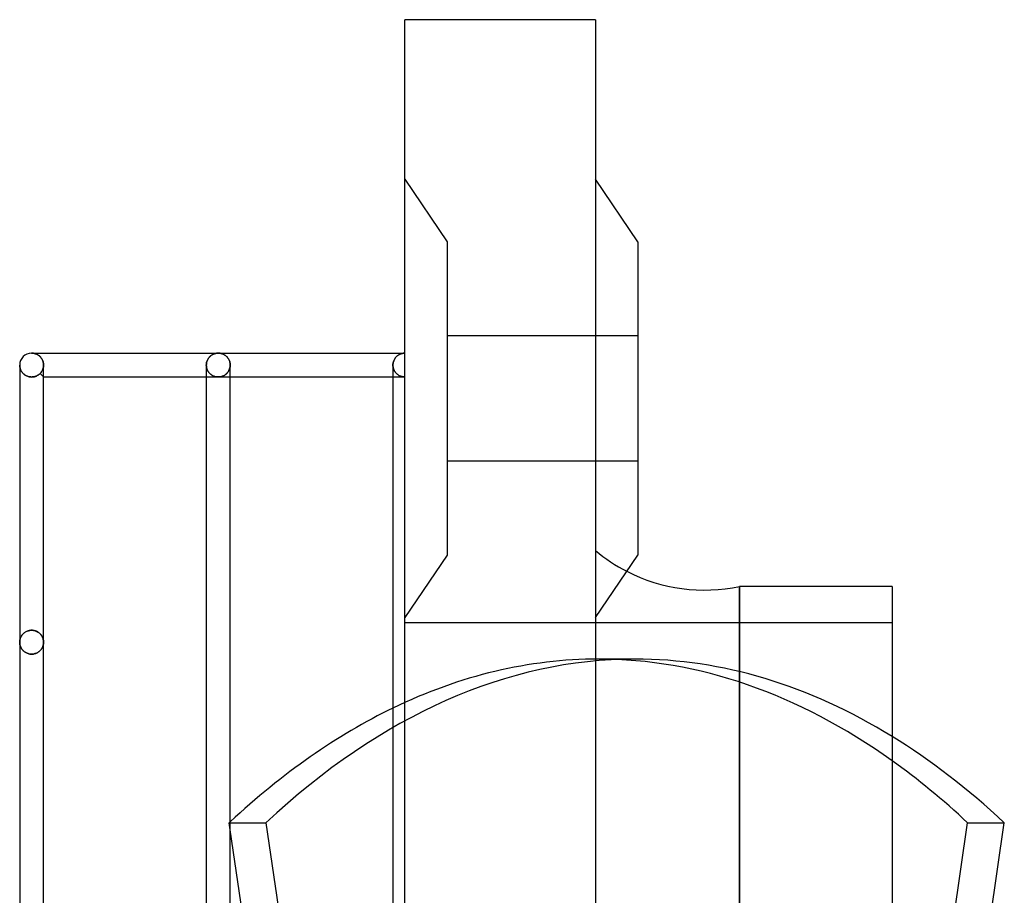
# Model space of a CAD drawing. Header units: millimetres. Extents: x -75 to 50, y -200 to 200.
# Tile 6 of 6: x -32 to 50, y 127 to 200. Entities that reach past the tile are written whole.
import ezdxf

# ---------------------------------------------------------------- set-up
doc = ezdxf.new("R2010")
doc.units = ezdxf.units.MM
doc.layers.add('HIDDEN', color=7, linetype='Continuous')
doc.layers.add('THICK', color=7, linetype='Continuous')

msp = doc.modelspace()

# ---------------------------------------------------------------- linework, layer by layer
at = {"layer": 'HIDDEN'}
for p, q in [((0, 200), (0, 200)), ((15.975, 200), (15.975, 200)), ((0, 186.625), (3.55, 181.375)), ((0, 186.625), (3.55, 181.375)), ((3.55, 181.375), (3.55, 155.125)), ((19.525, 173.5), (3.55, 173.5)), ((19.525, 173.5), (3.55, 173.5)), ((-31.223, 172.049), (-31.275, 172.05)), ((-31.171, 172.045), (-31.223, 172.049)), ((-31.119, 172.038), (-31.171, 172.045)), ((-31.067, 172.028), (-31.119, 172.038)), ((-31.016, 172.016), (-31.067, 172.028)), ((-30.965, 172), (-31.016, 172.016)), ((-30.915, 171.982), (-30.965, 172)), ((-30.865, 171.961), (-30.915, 171.982)), ((-30.815, 171.937), (-30.865, 171.961)), ((-30.767, 171.91), (-30.815, 171.937)), ((-30.719, 171.88), (-30.767, 171.91)), ((-30.673, 171.847), (-30.719, 171.88)), ((-30.627, 171.811), (-30.673, 171.847)), ((-30.584, 171.771), (-30.627, 171.811)), ((-30.541, 171.728), (-30.584, 171.771)), ((-30.501, 171.682), (-30.541, 171.728)), ((-30.463, 171.632), (-30.501, 171.682)), ((-30.427, 171.578), (-30.463, 171.632)), ((-16.449, 171.633), (-16.485, 171.579)), ((-16.411, 171.682), (-16.449, 171.633)), ((-16.37, 171.729), (-16.411, 171.682)), ((-16.328, 171.772), (-16.37, 171.729)), ((-16.284, 171.811), (-16.328, 171.772)), ((-16.239, 171.848), (-16.284, 171.811)), ((-16.193, 171.881), (-16.239, 171.848)), ((-16.145, 171.911), (-16.193, 171.881)), ((-16.097, 171.938), (-16.145, 171.911)), ((-16.047, 171.962), (-16.097, 171.938)), ((-15.998, 171.983), (-16.047, 171.962)), ((-15.947, 172.001), (-15.998, 171.983)), ((-15.896, 172.016), (-15.947, 172.001)), ((-15.845, 172.028), (-15.896, 172.016)), ((-15.793, 172.038), (-15.845, 172.028)), ((-15.741, 172.045), (-15.793, 172.038)), ((-15.689, 172.049), (-15.741, 172.045)), ((-15.637, 172.05), (-15.689, 172.049)), ((-15.586, 172.049), (-15.637, 172.05)), ((-15.534, 172.045), (-15.586, 172.049)), ((-15.482, 172.038), (-15.534, 172.045)), ((-15.43, 172.028), (-15.482, 172.038)), ((-15.379, 172.016), (-15.43, 172.028)), ((-15.328, 172.001), (-15.379, 172.016)), ((-15.277, 171.983), (-15.328, 172.001)), ((-15.228, 171.962), (-15.277, 171.983)), ((-15.178, 171.938), (-15.228, 171.962)), ((-15.13, 171.911), (-15.178, 171.938)), ((-15.082, 171.881), (-15.13, 171.911)), ((-15.036, 171.848), (-15.082, 171.881)), ((-14.991, 171.811), (-15.036, 171.848)), ((-14.947, 171.772), (-14.991, 171.811)), ((-14.905, 171.729), (-14.947, 171.772)), ((-14.864, 171.682), (-14.905, 171.729)), ((-14.826, 171.633), (-14.864, 171.682)), ((-14.79, 171.579), (-14.826, 171.633)), ((-0.848, 171.578), (-0.812, 171.632)), ((-0.812, 171.632), (-0.774, 171.682)), ((-0.774, 171.682), (-0.734, 171.728)), ((-0.734, 171.728), (-0.691, 171.771)), ((-0.691, 171.771), (-0.648, 171.811)), ((-0.648, 171.811), (-0.602, 171.847)), ((-0.602, 171.847), (-0.556, 171.88)), ((-0.556, 171.88), (-0.508, 171.91)), ((-0.508, 171.91), (-0.46, 171.937)), ((-0.46, 171.937), (-0.41, 171.961)), ((-0.41, 171.961), (-0.36, 171.982)), ((-0.36, 171.982), (-0.31, 172)), ((-0.31, 172), (-0.259, 172.016)), ((-0.259, 172.016), (-0.208, 172.028)), ((-0.208, 172.028), (-0.156, 172.038)), ((-0.156, 172.038), (-0.104, 172.045)), ((-0.104, 172.045), (-0.052, 172.049)), ((-0.052, 172.049), (0, 172.05)), ((-32.275, 171.05), (-32.273, 170.992)), ((-32.273, 170.992), (-32.275, 171.05)), ((-32.275, 171.05), (-32.275, 170.844)), ((-32.273, 170.992), (-32.268, 170.934)), ((-32.268, 170.934), (-32.273, 170.992)), ((-32.268, 170.934), (-32.26, 170.877)), ((-32.26, 170.877), (-32.268, 170.934)), ((-32.26, 170.877), (-32.248, 170.82)), ((-32.248, 170.82), (-32.26, 170.877)), ((-32.248, 170.82), (-32.233, 170.765)), ((-32.233, 170.765), (-32.248, 170.82)), ((-30.394, 171.522), (-30.427, 171.578)), ((-30.365, 171.462), (-30.394, 171.522)), ((-30.339, 171.399), (-30.365, 171.462)), ((-30.317, 171.333), (-30.339, 171.399)), ((-30.314, 170.772), (-30.327, 170.729)), ((-30.327, 170.729), (-30.314, 170.772)), ((-30.299, 171.264), (-30.317, 171.333)), ((-30.302, 170.817), (-30.314, 170.772)), ((-30.314, 170.772), (-30.302, 170.817)), ((-30.292, 170.862), (-30.302, 170.817)), ((-30.302, 170.817), (-30.292, 170.862)), ((-30.286, 171.194), (-30.299, 171.264)), ((-30.285, 170.907), (-30.292, 170.862)), ((-30.292, 170.862), (-30.285, 170.907)), ((-30.278, 171.123), (-30.286, 171.194)), ((-30.279, 170.953), (-30.285, 170.907)), ((-30.285, 170.907), (-30.279, 170.953)), ((-30.276, 171), (-30.279, 170.953)), ((-30.279, 170.953), (-30.276, 171)), ((-30.275, 171.05), (-30.278, 171.123)), ((-30.275, 171.047), (-30.276, 171)), ((-30.276, 171), (-30.275, 171.047)), ((-30.275, 171.049), (-30.275, 171.05)), ((-30.275, 171.048), (-30.275, 171.049)), ((-30.275, 171.049), (-30.275, 171.049)), ((-30.275, 171.049), (-30.275, 171.049)), ((-30.275, 171.047), (-30.275, 171.048)), ((-30.275, 171.048), (-30.275, 171.048)), ((-16.638, 171.048), (-16.638, 171.048)), ((-16.638, 171.048), (-16.638, 171.047)), ((-16.638, 171.047), (-16.634, 170.968)), ((-16.634, 170.968), (-16.638, 171.047)), ((-16.635, 171.123), (-16.638, 171.05)), ((-16.638, 171.05), (-16.638, 171.049)), ((-16.638, 171.049), (-16.638, 171.049)), ((-16.638, 171.049), (-16.638, 171.049)), ((-16.638, 171.049), (-16.638, 171.048)), ((-16.627, 171.195), (-16.635, 171.123)), ((-16.634, 170.968), (-16.625, 170.89)), ((-16.625, 170.89), (-16.634, 170.968)), ((-16.613, 171.266), (-16.627, 171.195)), ((-16.625, 170.89), (-16.61, 170.814)), ((-16.61, 170.814), (-16.625, 170.89)), ((-16.596, 171.334), (-16.613, 171.266)), ((-16.61, 170.814), (-16.589, 170.741)), ((-16.589, 170.741), (-16.61, 170.814)), ((-16.573, 171.4), (-16.596, 171.334)), ((-16.547, 171.463), (-16.573, 171.4)), ((-16.517, 171.523), (-16.547, 171.463)), ((-16.485, 171.579), (-16.517, 171.523)), ((-14.758, 171.523), (-14.79, 171.579)), ((-14.728, 171.463), (-14.758, 171.523)), ((-14.702, 171.4), (-14.728, 171.463)), ((-14.679, 171.334), (-14.702, 171.4)), ((-14.686, 170.741), (-14.665, 170.814)), ((-14.665, 170.814), (-14.686, 170.741)), ((-14.662, 171.266), (-14.679, 171.334)), ((-14.665, 170.814), (-14.65, 170.89)), ((-14.65, 170.89), (-14.665, 170.814)), ((-14.648, 171.195), (-14.662, 171.266)), ((-14.65, 170.89), (-14.641, 170.968)), ((-14.641, 170.968), (-14.65, 170.89)), ((-14.64, 171.123), (-14.648, 171.195)), ((-14.641, 170.968), (-14.638, 171.047)), ((-14.638, 171.047), (-14.641, 170.968)), ((-14.638, 171.05), (-14.64, 171.123)), ((-14.638, 171.049), (-14.638, 171.05)), ((-14.638, 171.048), (-14.638, 171.049)), ((-14.638, 171.049), (-14.638, 171.049)), ((-14.638, 171.049), (-14.638, 171.049)), ((-14.638, 171.048), (-14.638, 171.048)), ((-14.638, 171.047), (-14.638, 171.048)), ((-1, 171.05), (-0.997, 171.123)), ((-1, 171.049), (-1, 171.05)), ((-1, 171.048), (-1, 171.049)), ((-1, 171.049), (-1, 171.049)), ((-1, 171.049), (-1, 171.049)), ((-1, 171.047), (-1, 171.048)), ((-1, 171.048), (-1, 171.048)), ((-1, 171.047), (-0.997, 170.968)), ((-0.997, 170.968), (-1, 171.047)), ((-0.997, 171.123), (-0.989, 171.194)), ((-0.997, 170.968), (-0.988, 170.891)), ((-0.988, 170.891), (-0.997, 170.968)), ((-0.989, 171.194), (-0.976, 171.264)), ((-0.988, 170.891), (-0.973, 170.816)), ((-0.973, 170.816), (-0.988, 170.891)), ((-0.976, 171.264), (-0.958, 171.333)), ((-0.973, 170.816), (-0.952, 170.742)), ((-0.952, 170.742), (-0.973, 170.816)), ((-0.958, 171.333), (-0.936, 171.399)), ((-0.936, 171.399), (-0.91, 171.462)), ((-0.91, 171.462), (-0.881, 171.522)), ((-0.881, 171.522), (-0.848, 171.578)), ((-32.233, 170.765), (-32.215, 170.71)), ((-32.215, 170.71), (-32.233, 170.765)), ((-32.215, 170.71), (-32.194, 170.656)), ((-32.194, 170.656), (-32.215, 170.71)), ((-32.194, 170.656), (-32.17, 170.604)), ((-32.17, 170.604), (-32.194, 170.656)), ((-32.17, 170.604), (-32.143, 170.553)), ((-32.143, 170.553), (-32.17, 170.604)), ((-32.143, 170.553), (-32.113, 170.503)), ((-32.113, 170.503), (-32.143, 170.553)), ((-32.113, 170.503), (-32.08, 170.456)), ((-32.08, 170.456), (-32.113, 170.503)), ((-32.08, 170.456), (-32.044, 170.409)), ((-32.044, 170.409), (-32.08, 170.456)), ((-32.044, 170.409), (-32.004, 170.364)), ((-32.004, 170.364), (-32.044, 170.409)), ((-32.004, 170.364), (-31.961, 170.321)), ((-31.961, 170.321), (-32.004, 170.364)), ((-31.961, 170.321), (-31.914, 170.279)), ((-31.914, 170.279), (-31.961, 170.321)), ((-31.914, 170.279), (-31.864, 170.24)), ((-31.864, 170.24), (-31.914, 170.279)), ((-31.864, 170.24), (-31.811, 170.203)), ((-31.811, 170.203), (-31.864, 170.24)), ((-31.811, 170.203), (-31.754, 170.17)), ((-31.754, 170.17), (-31.811, 170.203)), ((-31.754, 170.17), (-31.693, 170.139)), ((-31.693, 170.139), (-31.754, 170.17)), ((-31.693, 170.139), (-31.629, 170.112)), ((-31.629, 170.112), (-31.693, 170.139)), ((-31.629, 170.112), (-31.562, 170.089)), ((-31.562, 170.089), (-31.629, 170.112)), ((-31.562, 170.089), (-31.493, 170.071)), ((-31.493, 170.071), (-31.562, 170.089)), ((-31.493, 170.071), (-31.422, 170.058)), ((-31.422, 170.058), (-31.493, 170.071)), ((-31.422, 170.058), (-31.349, 170.05)), ((-31.349, 170.05), (-31.422, 170.058)), ((-31.349, 170.05), (-31.275, 170.047)), ((-31.275, 170.047), (-31.349, 170.05)), ((-31.275, 170.047), (-31.228, 170.048)), ((-31.228, 170.048), (-31.275, 170.047)), ((-31.228, 170.048), (-31.182, 170.051)), ((-31.182, 170.051), (-31.228, 170.048)), ((-31.182, 170.051), (-31.136, 170.057)), ((-31.136, 170.057), (-31.182, 170.051)), ((-31.136, 170.057), (-31.091, 170.064)), ((-31.091, 170.064), (-31.136, 170.057)), ((-31.091, 170.064), (-31.046, 170.074)), ((-31.046, 170.074), (-31.091, 170.064)), ((-31.046, 170.074), (-31.002, 170.085)), ((-31.002, 170.085), (-31.046, 170.074)), ((-31.002, 170.085), (-30.959, 170.099)), ((-30.959, 170.099), (-31.002, 170.085)), ((-30.959, 170.099), (-30.918, 170.114)), ((-30.918, 170.114), (-30.959, 170.099)), ((-30.918, 170.114), (-30.877, 170.13)), ((-30.877, 170.13), (-30.918, 170.114)), ((-30.877, 170.13), (-30.838, 170.148)), ((-30.838, 170.148), (-30.877, 170.13)), ((-30.838, 170.148), (-30.8, 170.168)), ((-30.8, 170.168), (-30.838, 170.148)), ((-30.8, 170.168), (-30.763, 170.189)), ((-30.763, 170.189), (-30.8, 170.168)), ((-30.763, 170.189), (-30.728, 170.211)), ((-30.728, 170.211), (-30.763, 170.189)), ((-30.728, 170.211), (-30.694, 170.234)), ((-30.694, 170.234), (-30.728, 170.211)), ((-30.694, 170.234), (-30.66, 170.259)), ((-30.66, 170.259), (-30.694, 170.234)), ((-30.66, 170.259), (-30.628, 170.286)), ((-30.628, 170.286), (-30.66, 170.259)), ((-30.628, 170.286), (-30.597, 170.313)), ((-30.597, 170.313), (-30.628, 170.286)), ((-30.597, 170.313), (-30.567, 170.342)), ((-30.567, 170.342), (-30.597, 170.313)), ((-30.54, 170.37), (-30.567, 170.342)), ((-30.567, 170.342), (-30.54, 170.37)), ((-30.567, 170.342), (-30.275, 170.05)), ((-30.514, 170.4), (-30.54, 170.37)), ((-30.54, 170.37), (-30.514, 170.4)), ((-30.488, 170.431), (-30.514, 170.4)), ((-30.514, 170.4), (-30.488, 170.431)), ((-30.464, 170.463), (-30.488, 170.431)), ((-30.488, 170.431), (-30.464, 170.463)), ((-30.44, 170.497), (-30.464, 170.463)), ((-30.464, 170.463), (-30.44, 170.497)), ((-30.418, 170.532), (-30.44, 170.497)), ((-30.44, 170.497), (-30.418, 170.532)), ((-30.397, 170.569), (-30.418, 170.532)), ((-30.418, 170.532), (-30.397, 170.569)), ((-30.377, 170.607), (-30.397, 170.569)), ((-30.397, 170.569), (-30.377, 170.607)), ((-30.359, 170.647), (-30.377, 170.607)), ((-30.377, 170.607), (-30.359, 170.647)), ((-30.342, 170.687), (-30.359, 170.647)), ((-30.359, 170.647), (-30.342, 170.687)), ((-30.327, 170.729), (-30.342, 170.687)), ((-30.342, 170.687), (-30.327, 170.729)), ((-16.638, 170.05), (-15.637, 170.05)), ((-16.589, 170.741), (-16.564, 170.671)), ((-16.564, 170.671), (-16.589, 170.741)), ((-16.564, 170.671), (-16.534, 170.604)), ((-16.534, 170.604), (-16.564, 170.671)), ((-16.534, 170.604), (-16.5, 170.541)), ((-16.5, 170.541), (-16.534, 170.604)), ((-16.5, 170.541), (-16.462, 170.482)), ((-16.462, 170.482), (-16.5, 170.541)), ((-16.462, 170.482), (-16.422, 170.428)), ((-16.422, 170.428), (-16.462, 170.482)), ((-16.422, 170.428), (-16.378, 170.377)), ((-16.378, 170.377), (-16.422, 170.428)), ((-16.378, 170.377), (-16.333, 170.33)), ((-16.333, 170.33), (-16.378, 170.377)), ((-16.333, 170.33), (-16.286, 170.287)), ((-16.286, 170.287), (-16.333, 170.33)), ((-16.286, 170.287), (-16.236, 170.248)), ((-16.236, 170.248), (-16.286, 170.287)), ((-16.236, 170.248), (-16.186, 170.213)), ((-16.186, 170.213), (-16.236, 170.248)), ((-16.186, 170.213), (-16.134, 170.181)), ((-16.134, 170.181), (-16.186, 170.213)), ((-16.134, 170.181), (-16.081, 170.153)), ((-16.081, 170.153), (-16.134, 170.181)), ((-16.081, 170.153), (-16.028, 170.129)), ((-16.028, 170.129), (-16.081, 170.153)), ((-16.028, 170.129), (-15.973, 170.108)), ((-15.973, 170.108), (-16.028, 170.129)), ((-15.973, 170.108), (-15.918, 170.09)), ((-15.918, 170.09), (-15.973, 170.108)), ((-15.918, 170.09), (-15.862, 170.075)), ((-15.862, 170.075), (-15.918, 170.09)), ((-15.862, 170.075), (-15.806, 170.064)), ((-15.806, 170.064), (-15.862, 170.075)), ((-15.806, 170.064), (-15.75, 170.056)), ((-15.75, 170.056), (-15.806, 170.064)), ((-15.75, 170.056), (-15.694, 170.052)), ((-15.694, 170.052), (-15.75, 170.056)), ((-15.694, 170.052), (-15.637, 170.05)), ((-15.637, 170.05), (-15.694, 170.052)), ((-15.637, 170.05), (-15.581, 170.052)), ((-15.581, 170.052), (-15.637, 170.05)), ((-15.637, 170.05), (-14.638, 170.05)), ((-15.581, 170.052), (-15.525, 170.056)), ((-15.525, 170.056), (-15.581, 170.052)), ((-15.525, 170.056), (-15.469, 170.064)), ((-15.469, 170.064), (-15.525, 170.056)), ((-15.469, 170.064), (-15.413, 170.075)), ((-15.413, 170.075), (-15.469, 170.064)), ((-15.413, 170.075), (-15.357, 170.09)), ((-15.357, 170.09), (-15.413, 170.075)), ((-15.357, 170.09), (-15.302, 170.108)), ((-15.302, 170.108), (-15.357, 170.09)), ((-15.302, 170.108), (-15.247, 170.129)), ((-15.247, 170.129), (-15.302, 170.108)), ((-15.247, 170.129), (-15.194, 170.153)), ((-15.194, 170.153), (-15.247, 170.129)), ((-15.194, 170.153), (-15.141, 170.181)), ((-15.141, 170.181), (-15.194, 170.153)), ((-15.141, 170.181), (-15.089, 170.213)), ((-15.089, 170.213), (-15.141, 170.181)), ((-15.089, 170.213), (-15.039, 170.248)), ((-15.039, 170.248), (-15.089, 170.213)), ((-15.039, 170.248), (-14.989, 170.287)), ((-14.989, 170.287), (-15.039, 170.248)), ((-14.989, 170.287), (-14.942, 170.33)), ((-14.942, 170.33), (-14.989, 170.287)), ((-14.942, 170.33), (-14.897, 170.377)), ((-14.897, 170.377), (-14.942, 170.33)), ((-14.897, 170.377), (-14.853, 170.428)), ((-14.853, 170.428), (-14.897, 170.377)), ((-14.853, 170.428), (-14.813, 170.482)), ((-14.813, 170.482), (-14.853, 170.428)), ((-14.813, 170.482), (-14.775, 170.541)), ((-14.775, 170.541), (-14.813, 170.482)), ((-14.775, 170.541), (-14.741, 170.604)), ((-14.741, 170.604), (-14.775, 170.541)), ((-14.741, 170.604), (-14.711, 170.671)), ((-14.711, 170.671), (-14.741, 170.604)), ((-14.711, 170.671), (-14.686, 170.741)), ((-14.686, 170.741), (-14.711, 170.671)), ((-1, 170.05), (0, 170.05)), ((-0.952, 170.742), (-0.927, 170.672)), ((-0.927, 170.672), (-0.952, 170.742)), ((-0.927, 170.672), (-0.897, 170.605)), ((-0.897, 170.605), (-0.927, 170.672)), ((-0.897, 170.605), (-0.863, 170.542)), ((-0.863, 170.542), (-0.897, 170.605)), ((-0.863, 170.542), (-0.825, 170.483)), ((-0.825, 170.483), (-0.863, 170.542)), ((-0.825, 170.483), (-0.785, 170.429)), ((-0.785, 170.429), (-0.825, 170.483)), ((-0.785, 170.429), (-0.742, 170.378)), ((-0.742, 170.378), (-0.785, 170.429)), ((-0.742, 170.378), (-0.696, 170.331)), ((-0.696, 170.331), (-0.742, 170.378)), ((-0.696, 170.331), (-0.649, 170.288)), ((-0.649, 170.288), (-0.696, 170.331)), ((-0.649, 170.288), (-0.6, 170.249)), ((-0.6, 170.249), (-0.649, 170.288)), ((-0.6, 170.249), (-0.549, 170.213)), ((-0.549, 170.213), (-0.6, 170.249)), ((-0.549, 170.213), (-0.497, 170.182)), ((-0.497, 170.182), (-0.549, 170.213)), ((-0.497, 170.182), (-0.444, 170.153)), ((-0.444, 170.153), (-0.497, 170.182)), ((-0.444, 170.153), (-0.39, 170.129)), ((-0.39, 170.129), (-0.444, 170.153)), ((-0.39, 170.129), (-0.336, 170.108)), ((-0.336, 170.108), (-0.39, 170.129)), ((-0.336, 170.108), (-0.281, 170.09)), ((-0.281, 170.09), (-0.336, 170.108)), ((-0.281, 170.09), (-0.225, 170.076)), ((-0.225, 170.076), (-0.281, 170.09)), ((-0.225, 170.076), (-0.169, 170.064)), ((-0.169, 170.064), (-0.225, 170.076)), ((-0.169, 170.064), (-0.113, 170.056)), ((-0.113, 170.056), (-0.169, 170.064)), ((-0.113, 170.056), (-0.057, 170.052)), ((-0.057, 170.052), (-0.113, 170.056)), ((-0.057, 170.052), (0, 170.05)), ((0, 170.05), (-0.057, 170.052)), ((0, 0), (0, 170.05)), ((19.525, 163), (3.55, 163)), ((19.525, 163), (3.55, 163)), ((3.55, 155.125), (0, 149.875)), ((3.55, 155.125), (0, 149.875)), ((28.045, 0), (28.045, 152.5)), ((40.825, 149.45), (0, 149.45)), ((-31.996, 148.511), (-32.036, 148.467)), ((-32.017, 148.489), (-31.977, 148.53)), ((-31.953, 148.553), (-31.996, 148.511)), ((-31.977, 148.53), (-31.935, 148.57)), ((-31.907, 148.593), (-31.953, 148.553)), ((-31.935, 148.57), (-31.889, 148.607)), ((-31.857, 148.631), (-31.907, 148.593)), ((-31.889, 148.607), (-31.84, 148.643)), ((-31.804, 148.666), (-31.857, 148.631)), ((-31.84, 148.643), (-31.787, 148.676)), ((-31.747, 148.699), (-31.804, 148.666)), ((-31.787, 148.676), (-31.732, 148.707)), ((-31.687, 148.728), (-31.747, 148.699)), ((-31.732, 148.707), (-31.674, 148.734)), ((-31.624, 148.754), (-31.687, 148.728)), ((-31.674, 148.734), (-31.612, 148.758)), ((-31.558, 148.776), (-31.624, 148.754)), ((-31.612, 148.758), (-31.548, 148.779)), ((-31.49, 148.793), (-31.558, 148.776)), ((-31.548, 148.779), (-31.482, 148.795)), ((-31.42, 148.806), (-31.49, 148.793)), ((-31.482, 148.795), (-31.414, 148.807)), ((-31.348, 148.814), (-31.42, 148.806)), ((-31.414, 148.807), (-31.345, 148.814)), ((-31.275, 148.817), (-31.348, 148.814)), ((-31.345, 148.814), (-31.275, 148.817)), ((-31.205, 148.814), (-31.275, 148.817)), ((-31.275, 148.817), (-31.202, 148.814)), ((-31.136, 148.807), (-31.205, 148.814)), ((-31.202, 148.814), (-31.13, 148.806)), ((-31.068, 148.795), (-31.136, 148.807)), ((-31.13, 148.806), (-31.06, 148.793)), ((-31.002, 148.779), (-31.068, 148.795)), ((-31.06, 148.793), (-30.992, 148.776)), ((-30.938, 148.758), (-31.002, 148.779)), ((-30.992, 148.776), (-30.926, 148.754)), ((-30.876, 148.734), (-30.938, 148.758)), ((-30.926, 148.754), (-30.863, 148.728)), ((-30.818, 148.707), (-30.876, 148.734)), ((-30.863, 148.728), (-30.803, 148.699)), ((-30.763, 148.676), (-30.818, 148.707)), ((-30.803, 148.699), (-30.746, 148.666)), ((-30.71, 148.643), (-30.763, 148.676)), ((-30.746, 148.666), (-30.693, 148.631)), ((-30.661, 148.607), (-30.71, 148.643)), ((-30.693, 148.631), (-30.643, 148.593)), ((-30.615, 148.57), (-30.661, 148.607)), ((-30.643, 148.593), (-30.597, 148.553)), ((-30.573, 148.53), (-30.615, 148.57)), ((-30.597, 148.553), (-30.554, 148.511)), ((-30.533, 148.489), (-30.573, 148.53)), ((-30.554, 148.511), (-30.514, 148.467)), ((-32.274, 147.872), (-32.275, 147.82)), ((-32.275, 147.82), (-32.274, 147.87)), ((-32.274, 147.766), (-32.275, 147.82)), ((-32.275, 147.82), (-32.274, 147.766)), ((-32.27, 147.924), (-32.274, 147.872)), ((-32.274, 147.87), (-32.27, 147.92)), ((-32.269, 147.712), (-32.274, 147.766)), ((-32.274, 147.766), (-32.269, 147.712)), ((-32.263, 147.976), (-32.27, 147.924)), ((-32.27, 147.92), (-32.264, 147.97)), ((-32.262, 147.657), (-32.269, 147.712)), ((-32.269, 147.712), (-32.262, 147.657)), ((-32.264, 147.97), (-32.255, 148.02)), ((-32.253, 148.028), (-32.263, 147.976)), ((-32.255, 148.02), (-32.243, 148.07)), ((-32.241, 148.079), (-32.253, 148.028)), ((-32.243, 148.07), (-32.229, 148.119)), ((-32.226, 148.13), (-32.241, 148.079)), ((-32.229, 148.119), (-32.212, 148.168)), ((-32.207, 148.181), (-32.226, 148.13)), ((-32.212, 148.168), (-32.193, 148.216)), ((-32.186, 148.231), (-32.207, 148.181)), ((-32.193, 148.216), (-32.171, 148.264)), ((-32.162, 148.28), (-32.186, 148.231)), ((-32.171, 148.264), (-32.146, 148.311)), ((-32.135, 148.329), (-32.162, 148.28)), ((-32.146, 148.311), (-32.118, 148.357)), ((-32.105, 148.376), (-32.135, 148.329)), ((-32.118, 148.357), (-32.087, 148.402)), ((-32.072, 148.422), (-32.105, 148.376)), ((-32.087, 148.402), (-32.054, 148.446)), ((-32.036, 148.467), (-32.072, 148.422)), ((-32.054, 148.446), (-32.017, 148.489)), ((-30.496, 148.446), (-30.533, 148.489)), ((-30.514, 148.467), (-30.478, 148.422)), ((-30.463, 148.402), (-30.496, 148.446)), ((-30.478, 148.422), (-30.445, 148.376)), ((-30.432, 148.357), (-30.463, 148.402)), ((-30.445, 148.376), (-30.415, 148.329)), ((-30.404, 148.311), (-30.432, 148.357)), ((-30.415, 148.329), (-30.388, 148.28)), ((-30.379, 148.264), (-30.404, 148.311)), ((-30.388, 148.28), (-30.364, 148.231)), ((-30.357, 148.216), (-30.379, 148.264)), ((-30.364, 148.231), (-30.343, 148.181)), ((-30.338, 148.168), (-30.357, 148.216)), ((-30.343, 148.181), (-30.324, 148.13)), ((-30.321, 148.119), (-30.338, 148.168)), ((-30.324, 148.13), (-30.309, 148.079)), ((-30.307, 148.07), (-30.321, 148.119)), ((-30.309, 148.079), (-30.297, 148.028)), ((-30.295, 148.02), (-30.307, 148.07)), ((-30.297, 148.028), (-30.287, 147.976)), ((-30.286, 147.97), (-30.295, 148.02)), ((-30.289, 147.655), (-30.281, 147.71)), ((-30.281, 147.71), (-30.289, 147.655)), ((-30.287, 147.976), (-30.28, 147.924)), ((-30.28, 147.92), (-30.286, 147.97)), ((-30.281, 147.71), (-30.277, 147.765)), ((-30.277, 147.765), (-30.281, 147.71)), ((-30.28, 147.924), (-30.276, 147.872)), ((-30.276, 147.87), (-30.28, 147.92)), ((-30.277, 147.765), (-30.275, 147.82)), ((-30.275, 147.82), (-30.277, 147.765)), ((-30.276, 147.872), (-30.275, 147.82)), ((-30.275, 147.82), (-30.276, 147.87)), ((-32.251, 147.604), (-32.262, 147.657)), ((-32.262, 147.657), (-32.251, 147.604)), ((-32.238, 147.55), (-32.251, 147.604)), ((-32.251, 147.604), (-32.238, 147.55)), ((-32.221, 147.497), (-32.238, 147.55)), ((-32.238, 147.55), (-32.221, 147.497)), ((-32.202, 147.444), (-32.221, 147.497)), ((-32.221, 147.497), (-32.202, 147.444)), ((-32.179, 147.392), (-32.202, 147.444)), ((-32.202, 147.444), (-32.179, 147.392)), ((-32.153, 147.341), (-32.179, 147.392)), ((-32.179, 147.392), (-32.153, 147.341)), ((-32.124, 147.291), (-32.153, 147.341)), ((-32.153, 147.341), (-32.124, 147.291)), ((-32.091, 147.241), (-32.124, 147.291)), ((-32.124, 147.291), (-32.091, 147.241)), ((-32.055, 147.193), (-32.091, 147.241)), ((-32.091, 147.241), (-32.055, 147.193)), ((-32.016, 147.147), (-32.055, 147.193)), ((-32.055, 147.193), (-32.016, 147.147)), ((-31.973, 147.102), (-32.016, 147.147)), ((-32.016, 147.147), (-31.973, 147.102)), ((-31.926, 147.059), (-31.973, 147.102)), ((-31.973, 147.102), (-31.926, 147.059)), ((-31.876, 147.018), (-31.926, 147.059)), ((-31.926, 147.059), (-31.876, 147.018)), ((-31.822, 146.98), (-31.876, 147.018)), ((-31.876, 147.018), (-31.822, 146.98)), ((-31.764, 146.945), (-31.822, 146.98)), ((-31.822, 146.98), (-31.764, 146.945)), ((-31.702, 146.913), (-31.764, 146.945)), ((-31.764, 146.945), (-31.702, 146.913)), ((-31.638, 146.885), (-31.702, 146.913)), ((-31.702, 146.913), (-31.638, 146.885)), ((-31.57, 146.861), (-31.638, 146.885)), ((-31.638, 146.885), (-31.57, 146.861)), ((-31.499, 146.842), (-31.57, 146.861)), ((-31.57, 146.861), (-31.499, 146.842)), ((-31.063, 146.839), (-30.996, 146.857)), ((-30.996, 146.857), (-31.063, 146.839)), ((-30.996, 146.857), (-30.931, 146.878)), ((-30.931, 146.878), (-30.996, 146.857)), ((-30.931, 146.878), (-30.868, 146.904)), ((-30.868, 146.904), (-30.931, 146.878)), ((-30.868, 146.904), (-30.809, 146.932)), ((-30.809, 146.932), (-30.868, 146.904)), ((-30.809, 146.932), (-30.753, 146.964)), ((-30.753, 146.964), (-30.809, 146.932)), ((-30.753, 146.964), (-30.701, 146.999)), ((-30.701, 146.999), (-30.753, 146.964)), ((-30.701, 146.999), (-30.651, 147.036)), ((-30.651, 147.036), (-30.701, 146.999)), ((-30.651, 147.036), (-30.605, 147.076)), ((-30.605, 147.076), (-30.651, 147.036)), ((-30.605, 147.076), (-30.562, 147.117)), ((-30.562, 147.117), (-30.605, 147.076)), ((-30.562, 147.117), (-30.522, 147.16)), ((-30.522, 147.16), (-30.562, 147.117)), ((-30.522, 147.16), (-30.486, 147.205)), ((-30.486, 147.205), (-30.522, 147.16)), ((-30.486, 147.205), (-30.452, 147.25)), ((-30.452, 147.25), (-30.486, 147.205)), ((-30.452, 147.25), (-30.422, 147.297)), ((-30.422, 147.297), (-30.452, 147.25)), ((-30.422, 147.297), (-30.395, 147.345)), ((-30.395, 147.345), (-30.422, 147.297)), ((-30.395, 147.345), (-30.37, 147.394)), ((-30.37, 147.394), (-30.395, 147.345)), ((-30.37, 147.394), (-30.348, 147.444)), ((-30.348, 147.444), (-30.37, 147.394)), ((-30.348, 147.444), (-30.329, 147.496)), ((-30.329, 147.496), (-30.348, 147.444)), ((-30.329, 147.496), (-30.313, 147.548)), ((-30.313, 147.548), (-30.329, 147.496)), ((-30.313, 147.548), (-30.299, 147.601)), ((-30.299, 147.601), (-30.313, 147.548)), ((-30.299, 147.601), (-30.289, 147.655)), ((-30.289, 147.655), (-30.299, 147.601)), ((-31.426, 146.828), (-31.499, 146.842)), ((-31.499, 146.842), (-31.426, 146.828)), ((-31.351, 146.819), (-31.426, 146.828)), ((-31.426, 146.828), (-31.351, 146.819)), ((-31.275, 146.817), (-31.351, 146.819)), ((-31.351, 146.819), (-31.275, 146.817)), ((-31.275, 146.817), (-31.203, 146.819)), ((-31.203, 146.819), (-31.275, 146.817)), ((-31.203, 146.819), (-31.132, 146.827)), ((-31.132, 146.827), (-31.203, 146.819)), ((-31.132, 146.827), (-31.063, 146.839)), ((-31.063, 146.839), (-31.132, 146.827)), ((19.287, 146.4), (16.213, 146.4)), ((-14.723, 132.683), (-11.648, 132.683)), ((-14.638, 132.099), (-14.723, 132.683)), ((-11.648, 132.683), (-2.063, 67.1))]:
    msp.add_line(p, q, dxfattribs=at)
msp.add_arc((25.089, 166.389), 14.2, 230.07002, 242.81019, dxfattribs=at)
for centre, major_axis, start_param, end_param in [((19.287, 0), (0, 146.4), 0, 0.436332), ((16.213, 0), (0, -146.4), 3.141593, 3.378963), ((16.213, 0), (0, -146.4), 2.798679, 3.141593), ((19.287, 0), (0, 146.4), -0.298652, 0), ((16.213, 0), (0, -146.4), -2.706547, -2.70526)]:
    msp.add_ellipse(centre, major_axis=major_axis, ratio=0.5, start_param=start_param, end_param=end_param, dxfattribs=at)
at = {"layer": 'THICK'}
for p, q in [((0, -200), (0, 200)), ((15.975, 200), (0, 200)), ((15.975, 200), (15.975, -200)), ((19.525, 181.375), (15.975, 186.625)), ((19.525, 181.375), (19.525, 155.125)), ((-31.275, 172.05), (-31.223, 172.049)), ((-31.275, 172.05), (-15.637, 172.05)), ((-31.223, 172.049), (-31.171, 172.045)), ((-31.171, 172.045), (-31.119, 172.038)), ((-31.119, 172.038), (-31.067, 172.028)), ((-31.067, 172.028), (-31.016, 172.016)), ((-31.016, 172.016), (-30.965, 172)), ((-30.965, 172), (-30.915, 171.982)), ((-30.915, 171.982), (-30.865, 171.961)), ((-30.865, 171.961), (-30.815, 171.937)), ((-30.815, 171.937), (-30.767, 171.91)), ((-30.767, 171.91), (-30.719, 171.88)), ((-30.719, 171.88), (-30.673, 171.847)), ((-30.673, 171.847), (-30.627, 171.811)), ((-30.627, 171.811), (-30.584, 171.771)), ((-30.584, 171.771), (-30.541, 171.728)), ((-30.541, 171.728), (-30.501, 171.682)), ((-30.501, 171.682), (-30.463, 171.632)), ((-30.463, 171.632), (-30.427, 171.578)), ((-16.485, 171.579), (-16.449, 171.633)), ((-16.449, 171.633), (-16.411, 171.682)), ((-16.411, 171.682), (-16.37, 171.729)), ((-16.37, 171.729), (-16.328, 171.772)), ((-16.328, 171.772), (-16.284, 171.811)), ((-16.284, 171.811), (-16.239, 171.848)), ((-16.239, 171.848), (-16.193, 171.881)), ((-16.193, 171.881), (-16.145, 171.911)), ((-16.145, 171.911), (-16.097, 171.938)), ((-16.097, 171.938), (-16.047, 171.962)), ((-16.047, 171.962), (-15.998, 171.983)), ((-15.998, 171.983), (-15.947, 172.001)), ((-15.947, 172.001), (-15.896, 172.016)), ((-15.896, 172.016), (-15.845, 172.028)), ((-15.845, 172.028), (-15.793, 172.038)), ((-15.793, 172.038), (-15.741, 172.045)), ((-15.741, 172.045), (-15.689, 172.049)), ((-15.689, 172.049), (-15.637, 172.05)), ((-15.637, 172.05), (-15.586, 172.049)), ((-15.637, 172.05), (0, 172.05)), ((-15.586, 172.049), (-15.534, 172.045)), ((-15.534, 172.045), (-15.482, 172.038)), ((-15.482, 172.038), (-15.43, 172.028)), ((-15.43, 172.028), (-15.379, 172.016)), ((-15.379, 172.016), (-15.328, 172.001)), ((-15.328, 172.001), (-15.277, 171.983)), ((-15.277, 171.983), (-15.228, 171.962)), ((-15.228, 171.962), (-15.178, 171.938)), ((-15.178, 171.938), (-15.13, 171.911)), ((-15.13, 171.911), (-15.082, 171.881)), ((-15.082, 171.881), (-15.036, 171.848)), ((-15.036, 171.848), (-14.991, 171.811)), ((-14.991, 171.811), (-14.947, 171.772)), ((-14.947, 171.772), (-14.905, 171.729)), ((-14.905, 171.729), (-14.864, 171.682)), ((-14.864, 171.682), (-14.826, 171.633)), ((-14.826, 171.633), (-14.79, 171.579)), ((-0.812, 171.632), (-0.848, 171.578)), ((-0.774, 171.682), (-0.812, 171.632)), ((-0.734, 171.728), (-0.774, 171.682)), ((-0.691, 171.771), (-0.734, 171.728)), ((-0.648, 171.811), (-0.691, 171.771)), ((-0.602, 171.847), (-0.648, 171.811)), ((-0.556, 171.88), (-0.602, 171.847)), ((-0.508, 171.91), (-0.556, 171.88)), ((-0.46, 171.937), (-0.508, 171.91)), ((-0.41, 171.961), (-0.46, 171.937)), ((-0.36, 171.982), (-0.41, 171.961)), ((-0.31, 172), (-0.36, 171.982)), ((-0.259, 172.016), (-0.31, 172)), ((-0.208, 172.028), (-0.259, 172.016)), ((-0.156, 172.038), (-0.208, 172.028)), ((-0.104, 172.045), (-0.156, 172.038)), ((-0.052, 172.049), (-0.104, 172.045)), ((0, 172.05), (-0.052, 172.049)), ((-32.275, 171.05), (-32.275, 0)), ((-32.275, 171.05), (-32.275, 170.844)), ((-30.427, 171.578), (-30.394, 171.522)), ((-30.394, 171.522), (-30.365, 171.462)), ((-30.365, 171.462), (-30.339, 171.399)), ((-30.339, 171.399), (-30.317, 171.333)), ((-30.317, 171.333), (-30.299, 171.264)), ((-30.299, 171.264), (-30.286, 171.194)), ((-30.286, 171.194), (-30.278, 171.123)), ((-30.278, 171.123), (-30.275, 171.05)), ((-30.275, 171.05), (-30.275, 171.049)), ((-30.275, 171.049), (-30.275, 171.049)), ((-30.275, 171.049), (-30.275, 171.049)), ((-30.275, 171.049), (-30.275, 171.048)), ((-30.275, 171.048), (-30.275, 171.048)), ((-30.275, 171.048), (-30.275, 171.047)), ((-30.275, 1), (-30.275, 171.047)), ((-16.638, 171.047), (-16.638, 171.048)), ((-16.638, 171.048), (-16.638, 171.048)), ((-16.638, 171.047), (-16.638, 1)), ((-16.638, 171.05), (-16.635, 171.123)), ((-16.638, 171.049), (-16.638, 171.05)), ((-16.638, 171.048), (-16.638, 171.049)), ((-16.638, 171.049), (-16.638, 171.049)), ((-16.638, 171.049), (-16.638, 171.049)), ((-16.635, 171.123), (-16.627, 171.195)), ((-16.627, 171.195), (-16.613, 171.266)), ((-16.613, 171.266), (-16.596, 171.334)), ((-16.596, 171.334), (-16.573, 171.4)), ((-16.573, 171.4), (-16.547, 171.463)), ((-16.547, 171.463), (-16.517, 171.523)), ((-16.517, 171.523), (-16.485, 171.579)), ((-14.79, 171.579), (-14.758, 171.523)), ((-14.758, 171.523), (-14.728, 171.463)), ((-14.728, 171.463), (-14.702, 171.4)), ((-14.702, 171.4), (-14.679, 171.334)), ((-14.679, 171.334), (-14.662, 171.266)), ((-14.662, 171.266), (-14.648, 171.195)), ((-14.648, 171.195), (-14.64, 171.123)), ((-14.64, 171.123), (-14.638, 171.05)), ((-14.638, 171.05), (-14.638, 171.049)), ((-14.638, 171.049), (-14.638, 171.049)), ((-14.638, 171.049), (-14.638, 171.049)), ((-14.638, 171.049), (-14.638, 171.048)), ((-14.638, 171.048), (-14.638, 171.048)), ((-14.638, 1), (-14.638, 171.047)), ((-14.638, 171.048), (-14.638, 171.047)), ((-0.997, 171.123), (-1, 171.05)), ((-1, 171.05), (-1, 171.049)), ((-1, 171.049), (-1, 171.049)), ((-1, 171.049), (-1, 171.049)), ((-1, 171.049), (-1, 171.048)), ((-1, 171.048), (-1, 171.048)), ((-1, 171.048), (-1, 171.047)), ((-1, 171.047), (-1, 1)), ((-0.989, 171.194), (-0.997, 171.123)), ((-0.976, 171.264), (-0.989, 171.194)), ((-0.958, 171.333), (-0.976, 171.264)), ((-0.936, 171.399), (-0.958, 171.333)), ((-0.91, 171.462), (-0.936, 171.399)), ((-0.881, 171.522), (-0.91, 171.462)), ((-0.848, 171.578), (-0.881, 171.522)), ((-30.275, 170.05), (-16.638, 170.05)), ((-14.638, 170.05), (-1, 170.05)), ((15.975, 149.875), (19.525, 155.125)), ((40.825, 152.5), (28.045, 152.5)), ((28.045, 152.5), (28.045, 0)), ((40.825, 152.5), (40.825, -152.5)), ((-13.61, 125.07), (-14.638, 132.099)), ((40.825, 68.385), (50.223, 132.683)), ((40.825, 89.419), (47.148, 132.683)), ((47.148, 132.683), (50.223, 132.683))]:
    msp.add_line(p, q, dxfattribs=at)
for centre, radius, start, end in [((-31.275, 171.05), 1, 89.99998, 179.99985), ((25.089, 166.389), 14.2, 242.81019, 282.01391)]:
    msp.add_arc(centre, radius, start, end, dxfattribs=at)
for centre, major_axis, start_param, end_param in [((16.213, 0), (0, -146.4), -2.904222, -2.706547), ((19.287, 0), (0, 146.4), -0.436332, -0.298652), ((16.213, 0), (0, -146.4), 2.70526, 2.798679)]:
    msp.add_ellipse(centre, major_axis=major_axis, ratio=0.5, start_param=start_param, end_param=end_param, dxfattribs=at)

doc.saveas('drawing.dxf')
